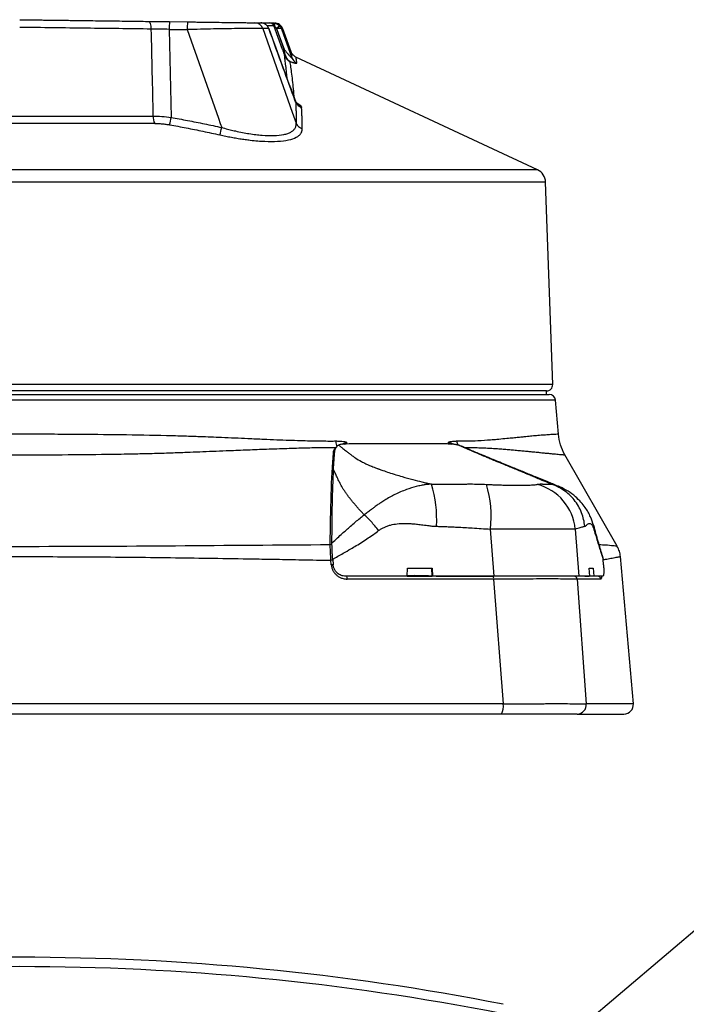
# Model space of a CAD drawing. Header units: millimetres. Extents: x 19 to 819, y 19 to 629.
# Tile 5 of 36: x 423 to 498, y 230 to 342. Entities that reach past the tile are written whole.
import ezdxf

# ---------------------------------------------------------------- set-up
doc = ezdxf.new("R2010")
doc.units = ezdxf.units.MM
doc.header["$LTSCALE"] = 3
doc.layers.add('DIMENSIONS', color=140, linetype='Continuous', lineweight=25)
doc.styles.add('SLDTEXTSTYLE0', font='TXT', dxfattribs={"width": 0.7})
doc.dimstyles.new('SLDDIMSTYLE4', dxfattribs={"dimtxt": 6.474023, "dimasz": 9.906, "dimexe": 0, "dimexo": 0.0625, "dimgap": 1.618506, "dimtad": 0, "dimtih": 1, "dimtoh": 1, "dimrnd": 1e-09, "dimzin": 12, "dimdsep": 46, "dimtxsty": 'SLDTEXTSTYLE0', "dimsah": 1, "dimcen": 0, "dimadec": 0, "dimazin": 3, "dimtfac": 1, "dimtofl": 0, "dimtmove": 0, "dimatfit": 3, "dimfxl": 0, "dimfrac": 2, "dimtolj": 1, "dimtzin": 12, "dimarcsym": 0})

# ---------------------------------------------------------------- blocks, each defined once
blk = doc.blocks.new('_D_11')
at = {"layer": 'DIMENSIONS'}
for p, q in [((525.95, 249.33), (523.78, 249.33)), ((523.78, 249.33), (523.78, 239.04)), ((545.19, 249.33), (547.36, 249.33)), ((547.36, 249.33), (547.36, 239.04)), ((477.19, 220.47), (500.17, 239.93)), ((500.17, 239.93), (516.84, 239.93)), ((523.78, 239.04), (525.95, 239.04)), ((547.36, 239.04), (545.19, 239.04))]:
    blk.add_line(p, q, dxfattribs=at)
blk.add_solid([(477.19, 220.47), (485.74, 225.71), (483.77, 228.03)], dxfattribs=at)
at = {"layer": 'DIMENSIONS', "char_height": 6.35, "attachment_point": 1, "style": 'SLDTEXTSTYLE0'}
for s, insert in [('%%c', (523.76, 258.97)), ('9.2', (533.53, 258.97)), ('0.36', (525.95, 247.23)), ('(4X)', (526.13, 235.49))]:
    blk.add_mtext(s, dxfattribs=dict(at, insert=insert))

msp = doc.modelspace()

# ---------------------------------------------------------------- linework, layer by layer
for p, q in [((439.567, 340.706), (439.771, 330.75)), ((439.567, 340.706), (441.601, 340.679)), ((439.58, 341.577), (441.614, 341.55)), ((441.601, 340.679), (445.113, 330.681)), ((450.141, 340.798), (453.458, 331.346)), ((450.81, 340.789), (450.792, 340.814)), ((450.799, 340.816), (450.81, 340.789)), ((452.356, 338.414), (451.369, 341.125)), ((451.674, 340.804), (452.523, 338.474)), ((451.698, 340.778), (451.674, 340.804)), ((451.698, 340.778), (452.537, 338.476)), ((452.228, 340.771), (453.421, 337.497)), ((453.331, 338.156), (452.379, 340.773)), ((452.523, 338.474), (452.537, 338.476)), ((481.164, 324.83), (453.87, 337.563)), ((453.852, 332.477), (453.803, 332.605)), ((407.623, 330.904), (437.726, 330.904)), ((453.458, 331.346), (453.901, 330.086)), ((437.921, 330.071), (407.428, 330.071)), ((481.164, 324.83), (364.185, 324.83)), ((482.083, 323.441), (363.266, 323.441)), ((482.882, 300.562), (482.083, 323.441)), ((482.882, 300.562), (362.467, 300.562)), ((482.174, 299.829), (363.175, 299.829)), ((482.174, 299.429), (482.174, 299.829)), ((483.181, 298.783), (362.168, 298.783)), ((483.518, 294.933), (483.181, 298.783)), ((459.088, 293.801), (459.603, 294.05)), ((459.296, 293.814), (459.603, 294.05)), ((459.603, 294.05), (459.621, 293.83)), ((471.137, 293.83), (471.127, 294.05)), ((471.127, 294.05), (471.455, 293.814)), ((471.127, 294.05), (471.696, 293.796)), ((458.391, 293.452), (458.496, 293.51)), ((472.268, 293.695), (472.62, 293.545)), ((490.154, 282.29), (484.245, 292.611)), ((476.258, 278.887), (475.846, 284.21)), ((485.424, 284.209), (485.819, 278.887)), ((457.872, 280.181), (457.831, 280.684)), ((458.025, 280.806), (458.077, 280.167)), ((488.473, 281.276), (488.566, 280.806)), ((488.616, 280.167), (488.566, 280.806)), ((491.99, 264.459), (490.534, 281.102)), ((466.452, 278.887), (466.495, 279.783)), ((466.495, 279.783), (469.252, 279.783)), ((469.175, 279.783), (469.226, 278.887)), ((469.252, 279.783), (469.303, 278.887)), ((487.003, 279.783), (487.451, 279.783)), ((487.074, 278.887), (487.003, 279.783)), ((487.451, 279.783), (487.537, 278.887)), ((466.452, 278.887), (459.484, 278.887)), ((476.207, 278.564), (459.653, 278.564)), ((469.303, 278.887), (469.274, 278.887)), ((476.258, 278.887), (469.303, 278.887)), ((476.207, 278.564), (477.295, 264.459)), ((485.628, 278.564), (486.674, 264.459)), ((488.321, 278.564), (485.628, 278.564)), ((487.074, 278.887), (485.819, 278.887)), ((487.537, 278.887), (487.074, 278.887)), ((488.546, 278.887), (487.537, 278.887)), ((477.295, 264.459), (368.054, 264.459)), ((491.99, 264.459), (486.674, 264.459))]:
    msp.add_line(p, q)
at = {"flags": 128}
for points in [[(437.194, 341.608), (437.251, 341.591), (437.307, 341.542), (437.358, 341.464), (437.403, 341.357), (437.441, 341.227), (437.471, 341.077), (437.492, 340.912), (437.502, 340.737)], [(450.632, 341.099), (450.633, 341.095), (450.632, 341.094)], [(451.502, 341.036), (451.494, 341.114), (451.48, 341.188), (451.46, 341.255), (451.436, 341.312), (451.408, 341.359), (451.376, 341.394), (451.341, 341.416), (451.306, 341.423)], [(452.002, 341.127), (451.994, 341.12), (451.975, 341.101), (451.944, 341.07), (451.903, 341.03), (451.854, 340.982), (451.798, 340.926), (451.737, 340.866), (451.674, 340.804)], [(452.047, 341.078), (452.039, 341.071), (452.018, 341.053), (451.985, 341.025), (451.942, 340.988), (451.89, 340.943), (451.83, 340.891), (451.765, 340.836), (451.698, 340.778)], [(445.113, 330.681), (445.324, 330.081), (445.49, 329.609)]]:
    msp.add_lwpolyline(points, dxfattribs=at)
for centre, radius, start, end in [((568.83, 339.214), 129.272, 178.95293, 179.3389), ((570.865, 339.188), 129.272, 178.95293, 179.3389), ((449.215, 340.466), 0.984, 19.69041, 89.1241), ((450.937, 340.968), 0.46, 19.97591, 89.2403), ((452.659, 337.831), 0.0987, 225.54126, 287.64491), ((454.408, 337.862), 1.053, 200.32622, 246.45586), ((454.81, 332.871), 1.036, 202.33812, 253.44974), ((439.471, 330.874), 1.746, 178.998, 207.38356), ((417.184, 334.651), 22.921, 348.0797, 350.20102), ((428.117, 333.4), 17.782, 344.92661, 347.69073), ((480.49, 323.385), 1.594, 2, 64.99), ((482.174, 300.537), 0.708, 270, 2), ((482.476, 298.721), 0.708, 5, 90), ((459.586, 294.176), 1.218, 181.98631, 211.56247), ((473.068, 294.195), 1.034, 183.41399, 208.37635), ((458.004, 292.488), 0.368, 43.77301, 74.26049), ((455.993, 285.294), 13.784, 356.80586, 16.89882), ((463.96, 285.676), 11.976, 352.96613, 17.44691), ((479.648, 283.658), 5.802, 5.45025, 75.14966), ((457.729, 282.051), 0.411, 51.43346, 87.04534), ((458.07, 277.474), 3.219, 90.57461, 94.25323), ((458.104, 277.124), 3.066, 90.489, 94.34542), ((459.02, 278.639), 0.637, 353.29271, 22.99506), ((475.743, 278.637), 0.47, 351.13831, 32.27018), ((485.279, 278.537), 0.35, 4.42153, 89.53025), ((487.97, 278.535), 0.352, 4.72554, 89.77929), ((475.609, 264.162), 1.712, 329.9457, 10.01148), ((485.624, 264.359), 1.055, 270.6112, 5.46945), ((490.932, 264.367), 1.062, 270, 5), ((422.675, -47.428), 283.236, 78.88097, 101.11903)]:
    msp.add_arc(centre, radius, start, end)
for points, knots in [([(422.675, 341.798), (422.899, 341.795), (423.348, 341.789), (424.02, 341.78), (424.692, 341.771), (425.362, 341.763), (426.032, 341.754), (426.702, 341.745), (427.37, 341.736), (428.037, 341.728), (428.704, 341.719), (429.37, 341.71), (430.219, 341.699), (431.249, 341.686), (432.455, 341.67), (433.653, 341.654), (434.842, 341.639), (436.024, 341.623), (436.804, 341.613), (437.194, 341.608)], [0, 0, 0, 0, 0.0455302, 0.0910142, 0.1364624, 0.1818851, 0.2272928, 0.2726958, 0.3181047, 0.3635298, 0.4089816, 0.4544704, 0.5000067, 0.583441, 0.6667489, 0.7499945, 0.833242, 0.9165558, 1, 1, 1, 1]), ([(437.502, 340.737), (435.122, 340.768), (432.673, 340.799), (427.708, 340.862), (425.191, 340.895), (422.675, 340.927)], [0, 0, 0, 0, 0.5, 0.5, 1, 1, 1, 1]), ([(437.194, 341.608), (437.28, 341.607), (437.451, 341.604), (437.712, 341.601), (437.974, 341.598), (438.237, 341.594), (438.503, 341.591), (438.77, 341.587), (439.038, 341.584), (439.309, 341.58), (439.489, 341.578), (439.58, 341.577)], [0, 0, 0, 0, 0.11179713, 0.2230674, 0.33396176, 0.44463263, 0.55523341, 0.66591777, 0.77683902, 0.88814951, 1, 1, 1, 1]), ([(450.141, 340.798), (450.075, 340.803), (449.959, 340.806), (449.638, 340.811), (449.433, 340.812), (448.676, 340.81), (448.018, 340.804), (446.826, 340.787), (446.406, 340.78), (445.524, 340.765), (445.062, 340.756), (443.613, 340.727), (442.62, 340.704), (441.601, 340.679)], [0, 0, 0, 0, 0.125, 0.125, 0.25, 0.25, 0.5, 0.5, 0.625, 0.625, 0.75, 0.75, 1, 1, 1, 1]), ([(441.614, 341.55), (441.716, 341.549), (441.919, 341.546), (442.223, 341.542), (442.524, 341.538), (442.822, 341.534), (443.118, 341.53), (443.412, 341.526), (443.703, 341.523), (443.992, 341.519), (444.615, 341.511), (445.538, 341.499), (446.668, 341.484), (447.642, 341.471), (448.29, 341.463), (448.695, 341.457), (448.913, 341.454), (449.062, 341.452), (449.164, 341.451), (449.208, 341.451), (449.23, 341.45)], [0, 0, 0, 0, 0.0282015, 0.056213, 0.0840712, 0.1118129, 0.1394758, 0.1670978, 0.1947168, 0.2223709, 0.2500979, 0.3756274, 0.4996886, 0.6250998, 0.7494922, 0.8119841, 0.874454, 0.9162853, 0.9580755, 1, 1, 1, 1]), ([(449.23, 341.45), (449.291, 341.449), (449.412, 341.448), (449.585, 341.446), (449.75, 341.443), (449.855, 341.442), (449.907, 341.441)], [0, 0, 0, 0, 0.2500035, 0.5000001, 0.7499966, 1, 1, 1, 1]), ([(450.632, 341.099), (450.609, 341.123), (450.566, 341.17), (450.497, 341.23), (450.429, 341.279), (450.363, 341.319), (450.276, 341.363), (450.166, 341.405), (450.032, 341.435), (449.948, 341.439), (449.907, 341.441)], [0, 0, 0, 0, 0.11754347, 0.22678194, 0.32714336, 0.41827654, 0.50001838, 0.6783019, 0.84492116, 1, 1, 1, 1]), ([(449.907, 341.441), (450.1, 341.439), (450.589, 341.432), (450.809, 341.43), (450.943, 341.428)], [0, 0, 0, 0, 0.3961976, 1, 1, 1, 1]), ([(450.632, 341.094), (450.59, 341.139), (450.506, 341.229), (450.351, 341.331), (450.18, 341.405), (450.06, 341.425), (450.001, 341.435)], [0, 0, 0, 0, 0.25037467, 0.50057447, 0.75042435, 1, 1, 1, 1]), ([(450.591, 341.135), (450.689, 341.134), (451.074, 341.129), (451.243, 341.127), (451.369, 341.125)], [0, 0, 0, 0, 0.2543729, 1, 1, 1, 1]), ([(450.81, 340.789), (450.799, 340.816), (450.782, 340.862), (450.756, 340.915), (450.726, 340.97), (450.688, 341.03), (450.649, 341.077), (450.632, 341.099)], [0, 0, 0, 0, 0.2409992, 0.40893985, 0.49998688, 0.76612388, 1, 1, 1, 1]), ([(450.81, 340.789), (450.791, 340.839), (450.753, 340.943), (450.673, 341.043), (450.632, 341.094)], [0, 0, 0, 0, 0.4849718, 1, 1, 1, 1]), ([(453.803, 332.605), (453.351, 333.841), (452.349, 336.578), (451.348, 339.315), (450.798, 340.817)], [0, 0, 0, 0, 0.45154364, 1, 1, 1, 1]), ([(450.943, 341.428), (450.944, 341.428), (450.947, 341.428), (450.961, 341.428), (450.983, 341.427), (451.012, 341.427), (451.065, 341.426), (451.156, 341.425), (451.256, 341.424), (451.306, 341.423)], [0, 0, 0, 0, 0.099962, 0.1986433, 0.2973395, 0.3973458, 0.4999078, 0.7470203, 1, 1, 1, 1]), ([(451.306, 341.423), (451.335, 341.422), (451.396, 341.42), (451.489, 341.405), (451.585, 341.382), (451.704, 341.338), (451.852, 341.262), (451.949, 341.175), (452.002, 341.127)], [0, 0, 0, 0, 0.1160852, 0.2381547, 0.3663596, 0.5006423, 0.7262851, 1, 1, 1, 1]), ([(451.306, 341.423), (451.322, 341.423), (451.355, 341.422), (451.394, 341.422), (451.424, 341.421), (451.446, 341.421), (451.459, 341.421), (451.461, 341.421), (451.462, 341.421)], [0, 0, 0, 0, 0.1667139, 0.333402, 0.5000696, 0.6667216, 0.8333634, 1, 1, 1, 1]), ([(452.381, 340.769), (452.339, 340.857), (452.255, 341.039), (452.031, 341.25), (451.759, 341.392), (451.559, 341.411), (451.462, 341.421)], [0, 0, 0, 0, 0.2442058, 0.5000001, 0.7557944, 1, 1, 1, 1]), ([(451.674, 340.804), (451.644, 340.862), (451.613, 340.914), (451.553, 340.993), (451.525, 341.021), (451.502, 341.036)], [0, 0, 0, 0, 0.5, 0.5, 1, 1, 1, 1]), ([(452.228, 340.771), (452.226, 340.775), (452.22, 340.784), (452.202, 340.796), (452.166, 340.809), (452.114, 340.815), (452.034, 340.817), (451.94, 340.811), (451.817, 340.796), (451.736, 340.784), (451.698, 340.778)], [0, 0, 0, 0, 0.0695466, 0.1527246, 0.2502412, 0.4216926, 0.5004943, 0.6876448, 0.8550895, 1, 1, 1, 1]), ([(452.047, 341.078), (452.065, 341.056), (452.103, 341.01), (452.146, 340.943), (452.191, 340.863), (452.213, 340.808), (452.228, 340.771)], [0, 0, 0, 0, 0.2336346, 0.4997359, 0.6604015, 1, 1, 1, 1]), ([(452.356, 338.414), (452.358, 338.414), (452.375, 338.419), (452.44, 338.442), (452.484, 338.458), (452.523, 338.472)], [0, 0, 0, 0, 0.5, 0.5, 1, 1, 1, 1]), ([(452.356, 338.414), (452.375, 338.363), (452.41, 338.266), (452.461, 338.126), (452.507, 337.995), (452.551, 337.873), (452.577, 337.797), (452.59, 337.761)], [0, 0, 0, 0, 0.2259772, 0.4379529, 0.6368404, 0.8237453, 1, 1, 1, 1]), ([(452.689, 337.737), (452.683, 337.764), (452.669, 337.819), (452.649, 337.905), (452.628, 337.998), (452.601, 338.118), (452.566, 338.276), (452.538, 338.403), (452.523, 338.472)], [0, 0, 0, 0, 0.11648908, 0.23824368, 0.3655999, 0.49885499, 0.72548266, 1, 1, 1, 1]), ([(452.537, 338.476), (452.576, 338.427), (452.657, 338.326), (452.817, 338.127), (452.986, 337.925), (453.15, 337.738), (453.253, 337.625), (453.326, 337.55), (453.38, 337.5), (453.422, 337.47), (453.421, 337.488), (453.421, 337.497)], [0, 0, 0, 0, 0.1243361, 0.2503707, 0.5000753, 0.6404723, 0.7499596, 0.8192409, 0.8754769, 0.9398526, 1, 1, 1, 1]), ([(453.173, 337.085), (453.039, 337.155), (452.92, 337.249), (452.721, 337.479), (452.643, 337.61), (452.59, 337.761)], [0, 0, 0, 0, 0.5, 0.5, 1, 1, 1, 1]), ([(452.883, 335.12), (452.862, 335.346), (452.815, 335.87), (452.737, 336.584), (452.657, 337.255), (452.612, 337.595), (452.59, 337.761)], [0, 0, 0, 0, 0.2090415, 0.4869987, 0.7505193, 1, 1, 1, 1]), ([(452.689, 337.737), (452.724, 337.591), (452.784, 337.465), (452.949, 337.243), (453.052, 337.152), (453.173, 337.085)], [0, 0, 0, 0, 0.5, 0.5, 1, 1, 1, 1]), ([(453.421, 337.497), (453.397, 337.676), (453.35, 338.03), (453.323, 338.212), (453.331, 338.157), (453.331, 338.156)], [0, 0, 0, 0, 0.5059887, 0.9966594, 1, 1, 1, 1]), ([(453.88, 337.558), (453.759, 337.631), (453.516, 337.776), (453.393, 338.03), (453.331, 338.157)], [0, 0, 0, 0, 0.5000003, 1, 1, 1, 1]), ([(453.987, 336.897), (453.982, 336.932), (453.971, 337.002), (453.956, 337.097), (453.942, 337.183), (453.93, 337.261), (453.919, 337.33), (453.906, 337.41), (453.892, 337.488), (453.882, 337.547), (453.881, 337.554), (453.88, 337.558)], [0, 0, 0, 0, 0.0843113, 0.1681018, 0.2514663, 0.3345025, 0.4173109, 0.4999944, 0.6675501, 0.8338905, 1, 1, 1, 1]), ([(453.173, 337.085), (453.212, 337.071), (453.291, 337.043), (453.401, 337.005), (453.502, 336.972), (453.596, 336.943), (453.68, 336.919), (453.771, 336.895), (453.861, 336.876), (453.936, 336.868), (453.983, 336.873), (453.986, 336.889), (453.987, 336.897)], [0, 0, 0, 0, 0.08976274, 0.17636077, 0.26024729, 0.34191861, 0.42191005, 0.50078872, 0.62700727, 0.75049911, 0.87495686, 1, 1, 1, 1]), ([(453.173, 337.085), (453.204, 336.881), (453.269, 336.464), (453.381, 335.653), (453.491, 334.732), (453.583, 333.856), (453.628, 333.265), (453.646, 333.036)], [0, 0, 0, 0, 0.2112072, 0.4311441, 0.6486019, 0.8635996, 1, 1, 1, 1]), ([(453.852, 332.477), (453.857, 332.332), (453.869, 332.036), (453.883, 331.577), (453.893, 331.099), (453.9, 330.601), (453.9, 330.259), (453.901, 330.086)], [0, 0, 0, 0, 0.1896781, 0.384501, 0.5844849, 0.789646, 1, 1, 1, 1]), ([(453.855, 332.472), (454.001, 332.384), (454.252, 332.233), (454.464, 332.027), (454.498, 331.928), (454.515, 331.878)], [0, 0, 0, 0, 0.410179, 0.7054843, 1, 1, 1, 1]), ([(454.595, 329.486), (454.593, 329.658), (454.588, 329.998), (454.575, 330.494), (454.559, 330.973), (454.539, 331.434), (454.523, 331.731), (454.515, 331.878)], [0, 0, 0, 0, 0.2088173, 0.4131749, 0.6131198, 0.808707, 1, 1, 1, 1]), ([(439.771, 330.75), (440.082, 330.695), (440.707, 330.583), (441.647, 330.406), (442.596, 330.221), (443.554, 330.026), (444.519, 329.823), (445.165, 329.681), (445.49, 329.609)], [0, 0, 0, 0, 0.1624272, 0.3265373, 0.4923401, 0.6598453, 0.8290623, 1, 1, 1, 1]), ([(437.921, 330.071), (437.99, 330.07), (438.126, 330.069), (438.334, 330.062), (438.544, 330.05), (438.826, 330.027), (439.183, 329.987), (439.468, 329.94), (439.611, 329.916)], [0, 0, 0, 0, 0.1250077, 0.2495806, 0.3741092, 0.4989836, 0.7480455, 1, 1, 1, 1]), ([(439.611, 329.916), (439.923, 329.861), (440.548, 329.748), (441.487, 329.57), (442.43, 329.384), (443.378, 329.19), (444.331, 328.988), (444.967, 328.847), (445.287, 328.776)], [0, 0, 0, 0, 0.16413199, 0.32916011, 0.49517541, 0.66226528, 0.83051345, 1, 1, 1, 1]), ([(445.287, 328.776), (445.396, 328.752), (445.614, 328.703), (445.94, 328.635), (446.263, 328.57), (446.582, 328.509), (446.899, 328.452), (447.211, 328.398), (447.52, 328.347), (447.825, 328.301), (448.127, 328.258), (448.424, 328.218), (449.193, 328.125), (450.383, 328.025), (451.862, 328.026), (453.083, 328.176), (453.825, 328.431), (454.234, 328.702), (454.424, 328.91), (454.531, 329.11), (454.587, 329.291), (454.593, 329.421), (454.595, 329.486)], [0, 0, 0, 0, 0.0238899, 0.0475164, 0.0708894, 0.0940196, 0.1169178, 0.1395949, 0.1620626, 0.1843324, 0.2064166, 0.2283274, 0.2500776, 0.3777269, 0.4999325, 0.6246397, 0.7492242, 0.8114505, 0.8747153, 0.9159061, 0.9576173, 1, 1, 1, 1]), ([(445.49, 329.609), (445.599, 329.579), (445.814, 329.52), (446.133, 329.436), (446.443, 329.358), (446.742, 329.286), (447.205, 329.179), (447.817, 329.051), (448.589, 328.912), (449.332, 328.805), (450.302, 328.703), (451.431, 328.664), (452.373, 328.764), (452.967, 328.93), (453.327, 329.093), (453.601, 329.295), (453.766, 329.502), (453.856, 329.703), (453.9, 329.886), (453.9, 330.018), (453.901, 330.086)], [0, 0, 0, 0, 0.0265979, 0.0523993, 0.0773841, 0.1015336, 0.12483, 0.1892254, 0.2497407, 0.3136288, 0.3744882, 0.4995655, 0.6244584, 0.6867215, 0.7495853, 0.8112492, 0.8748881, 0.9152041, 0.9569151, 1, 1, 1, 1]), ([(453.901, 330.086), (453.958, 329.948), (454.052, 329.815), (454.296, 329.604), (454.445, 329.527), (454.595, 329.486)], [0, 0, 0, 0, 0.5, 0.5, 1, 1, 1, 1]), ([(362.874, 299.429), (362.874, 299.429), (369.174, 299.429), (391.603, 299.429), (406.815, 299.429), (438.534, 299.429), (453.746, 299.429), (476.175, 299.429), (482.476, 299.429), (482.476, 299.429)], [0, 0, 0, 0, 0.25, 0.25, 0.5, 0.5, 0.75, 0.75, 1, 1, 1, 1]), ([(458.369, 294.134), (458.272, 294.133), (457.978, 294.131), (457.38, 294.131), (456.513, 294.139), (455.474, 294.159), (454.317, 294.189), (453.069, 294.231), (451.693, 294.283), (450.146, 294.35), (448.074, 294.442), (445.677, 294.544), (443.275, 294.64), (441.197, 294.712), (438.238, 294.794), (434.11, 294.869), (429.617, 294.912), (425.801, 294.929), (421.669, 294.935), (417.125, 294.923), (412.38, 294.881), (409.129, 294.831), (406.712, 294.78), (405.159, 294.741), (403.696, 294.697), (402.163, 294.642), (400.405, 294.572), (397.997, 294.473), (395.737, 294.373), (393.262, 294.266), (391.492, 294.2), (390.009, 294.162), (389.085, 294.143), (388.305, 294.133), (387.588, 294.129), (387.154, 294.132), (386.983, 294.134)], [0, 0, 0, 0, 0.0046949, 0.0142809, 0.0287573, 0.0460184, 0.0630984, 0.0823668, 0.1030306, 0.125091, 0.1510287, 0.1936213, 0.2278702, 0.2520088, 0.2799123, 0.3494313, 0.4187042, 0.4583633, 0.5000034, 0.5812956, 0.6370627, 0.6883593, 0.7118132, 0.7352132, 0.7519378, 0.7721345, 0.7989006, 0.82574, 0.8745753, 0.8969743, 0.935628, 0.9547725, 0.9656471, 0.9789561, 0.9917193, 1, 1, 1, 1]), ([(459.603, 294.05), (459.478, 294.064), (459.242, 294.089), (458.911, 294.115), (458.624, 294.132), (458.449, 294.133), (458.369, 294.134)], [0, 0, 0, 0, 0.30707094, 0.57601454, 0.80693676, 1, 1, 1, 1]), ([(472.036, 294.134), (471.991, 294.133), (471.892, 294.133), (471.733, 294.123), (471.552, 294.106), (471.347, 294.082), (471.203, 294.061), (471.127, 294.05)], [0, 0, 0, 0, 0.1514402, 0.3270794, 0.5270118, 0.7513027, 1, 1, 1, 1]), ([(483.518, 294.933), (483.494, 294.932), (483.447, 294.929), (483.086, 294.911), (482.569, 294.882), (481.946, 294.84), (481.26, 294.79), (480.671, 294.741), (480.2, 294.694), (479.827, 294.655), (479.381, 294.608), (478.857, 294.554), (478.224, 294.489), (477.468, 294.416), (476.664, 294.341), (475.657, 294.255), (474.523, 294.185), (473.233, 294.133), (472.407, 294.133), (472.036, 294.134)], [0, 0, 0, 0, 0.1018146, 0.20188, 0.2890463, 0.3703224, 0.4421979, 0.5046741, 0.5301314, 0.559612, 0.5931169, 0.6304763, 0.6708195, 0.719954, 0.7728902, 0.8123254, 0.8875915, 0.9495486, 1, 1, 1, 1]), ([(484.256, 292.592), (484.068, 292.965), (483.691, 293.709), (483.575, 294.535), (483.517, 294.948)], [0, 0, 0, 0, 0.4999884, 1, 1, 1, 1]), ([(386.958, 293.453), (387.142, 293.452), (387.576, 293.45), (388.326, 293.444), (389.32, 293.431), (390.402, 293.41), (391.939, 293.371), (393.446, 293.32), (395.017, 293.25), (396.605, 293.179), (398.246, 293.11), (399.91, 293.044), (401.173, 292.997), (402.563, 292.947), (404.255, 292.887), (408.179, 292.766), (414.347, 292.643), (421.711, 292.601), (427.995, 292.622), (432.372, 292.667), (435.523, 292.724), (437.739, 292.776), (439.669, 292.832), (441.46, 292.898), (443.023, 292.962), (444.506, 293.021), (446.234, 293.09), (448.171, 293.166), (450.37, 293.253), (452.554, 293.334), (454.674, 293.396), (456.314, 293.432), (457.407, 293.446), (457.986, 293.451), (458.268, 293.452), (458.391, 293.452)], [0, 0, 0, 0, 0.008841, 0.0207323, 0.035674, 0.0557331, 0.0712601, 0.1067241, 0.1243575, 0.1417748, 0.1770136, 0.1955849, 0.2127872, 0.2303316, 0.2537437, 0.2828917, 0.3910296, 0.4995749, 0.5714309, 0.637381, 0.6723414, 0.6971702, 0.7265921, 0.7507553, 0.7708074, 0.7915568, 0.8130071, 0.844079, 0.8749385, 0.9095856, 0.9422328, 0.9723479, 0.9864779, 0.9940975, 1, 1, 1, 1]), ([(457.75, 282.462), (457.766, 284.461), (457.8, 286.357), (457.916, 289.861), (457.996, 291.452), (458.104, 292.842)], [0, 0, 0, 0, 0.5, 0.5, 1, 1, 1, 1]), ([(458.122, 290.951), (458.139, 291.321), (458.159, 291.674), (458.204, 292.344), (458.228, 292.662), (458.254, 292.971)], [0, 0, 0, 0, 0.5, 0.5, 1, 1, 1, 1]), ([(458.254, 292.971), (458.257, 292.996), (458.264, 293.064), (458.289, 293.17), (458.327, 293.28), (458.388, 293.414), (458.462, 293.532), (458.551, 293.627), (458.602, 293.669), (458.644, 293.694), (458.669, 293.705), (458.68, 293.71)], [0, 0, 0, 0, 0.09257328, 0.25002613, 0.38902437, 0.49834568, 0.74733464, 0.83960733, 0.9155281, 0.95884407, 1, 1, 1, 1]), ([(459.536, 293.83), (459.492, 293.829), (459.406, 293.828), (459.283, 293.822), (459.167, 293.812), (459.02, 293.795), (458.85, 293.765), (458.737, 293.728), (458.68, 293.71)], [0, 0, 0, 0, 0.1271177, 0.2526454, 0.3772308, 0.5014626, 0.7518708, 1, 1, 1, 1]), ([(458.68, 293.71), (458.722, 293.679), (458.807, 293.615), (458.934, 293.519), (459.091, 293.399), (459.269, 293.259), (459.482, 293.093), (459.716, 292.905), (459.997, 292.687), (460.289, 292.47), (460.694, 292.185), (461.173, 291.901), (461.71, 291.632), (462.108, 291.451), (462.414, 291.32), (462.726, 291.196), (462.966, 291.103), (463.163, 291.03), (463.306, 290.979), (463.482, 290.914), (463.843, 290.786), (464.399, 290.598), (465.124, 290.367), (466.024, 290.099), (467.006, 289.828), (467.933, 289.592), (468.636, 289.424), (468.999, 289.342), (469.183, 289.301)], [0, 0, 0, 0, 0.0151635, 0.0313353, 0.0485251, 0.0763993, 0.1048581, 0.1371292, 0.1783711, 0.226238, 0.2600602, 0.3425841, 0.3955144, 0.4287619, 0.4598115, 0.4824508, 0.5139418, 0.524081, 0.534333, 0.5507655, 0.5703106, 0.6273152, 0.6914486, 0.7489521, 0.8433616, 0.9206649, 0.9597556, 1, 1, 1, 1]), ([(471.235, 293.83), (471.077, 293.831), (470.76, 293.833), (470.278, 293.835), (469.791, 293.838), (469.301, 293.84), (468.807, 293.841), (468.311, 293.843), (467.811, 293.844), (467.307, 293.845), (466.801, 293.846), (466.291, 293.846), (465.571, 293.846), (464.622, 293.846), (463.423, 293.844), (462.174, 293.84), (460.88, 293.836), (459.986, 293.832), (459.536, 293.83)], [0, 0, 0, 0, 0.0470761, 0.0938185, 0.1402323, 0.1863223, 0.2320941, 0.2775572, 0.3226549, 0.3674243, 0.4119196, 0.4561344, 0.500066, 0.5971371, 0.6955094, 0.7954921, 0.8969718, 1, 1, 1, 1]), ([(472.269, 293.697), (472.22, 293.707), (472.121, 293.728), (471.979, 293.755), (471.84, 293.778), (471.663, 293.802), (471.453, 293.824), (471.308, 293.828), (471.235, 293.83)], [0, 0, 0, 0, 0.1248113, 0.2497113, 0.3751613, 0.5016644, 0.7488115, 1, 1, 1, 1]), ([(482.681, 289.302), (482.66, 289.311), (482.58, 289.345), (482.397, 289.423), (482.095, 289.55), (481.649, 289.737), (481.092, 289.971), (480.521, 290.21), (480.012, 290.423), (479.64, 290.578), (479.329, 290.708), (479.073, 290.816), (478.799, 290.93), (478.414, 291.088), (477.927, 291.288), (477.366, 291.518), (476.854, 291.727), (476.338, 291.939), (475.836, 292.148), (475.152, 292.433), (474.399, 292.752), (473.56, 293.114), (472.866, 293.421), (472.451, 293.612), (472.269, 293.697)], [0, 0, 0, 0, 0.008911, 0.0335578, 0.0748422, 0.1282327, 0.2041976, 0.2794013, 0.3266088, 0.3739805, 0.3991282, 0.4249013, 0.4540561, 0.481791, 0.5362961, 0.5897802, 0.6328257, 0.6697433, 0.721782, 0.7597119, 0.8388637, 0.9045089, 0.9578903, 1, 1, 1, 1]), ([(483.672, 288.994), (483.261, 289.162), (482.412, 289.512), (481.052, 290.068), (479.721, 290.616), (478.494, 291.115), (477.422, 291.55), (476.556, 291.905), (475.765, 292.231), (474.862, 292.606), (473.798, 293.053), (473.006, 293.403), (472.63, 293.569)], [0, 0, 0, 0, 0.142976, 0.2957461, 0.4219211, 0.5338395, 0.6275801, 0.6966449, 0.7498141, 0.8215164, 0.9151617, 1, 1, 1, 1]), ([(472.902, 293.45), (472.966, 293.449), (473.318, 293.446), (473.931, 293.434), (474.679, 293.411), (475.372, 293.382), (476.015, 293.348), (476.658, 293.306), (477.286, 293.257), (477.89, 293.204), (478.498, 293.15), (479.09, 293.097), (479.667, 293.044), (480.173, 292.997), (480.661, 292.95), (481.149, 292.901), (481.666, 292.848), (482.162, 292.799), (482.616, 292.756), (483.012, 292.718), (483.354, 292.687), (483.635, 292.662), (483.859, 292.643), (484.03, 292.629), (484.155, 292.619), (484.223, 292.613), (484.255, 292.61), (484.245, 292.611), (484.245, 292.611)], [0, 0, 0, 0, 0.008975, 0.048985, 0.087464, 0.1178873, 0.1522248, 0.1856787, 0.2188637, 0.2538005, 0.2871641, 0.3263938, 0.3641755, 0.4012326, 0.4329366, 0.4729905, 0.5173858, 0.5670296, 0.6159659, 0.6651246, 0.7144866, 0.76403, 0.810882, 0.8578445, 0.9048929, 0.9520017, 0.9991449, 1, 1, 1, 1]), ([(461.593, 285.833), (461.496, 285.933), (461.304, 286.134), (461.028, 286.432), (460.763, 286.727), (460.512, 287.018), (460.272, 287.304), (460.045, 287.587), (459.831, 287.866), (459.628, 288.141), (459.427, 288.429), (459.233, 288.722), (459.057, 289.008), (458.886, 289.315), (458.697, 289.718), (458.482, 290.174), (458.279, 290.603), (458.169, 290.847), (458.122, 290.951)], [0, 0, 0, 0, 0.0596508, 0.1184329, 0.1763507, 0.2334095, 0.2896151, 0.3449741, 0.3994937, 0.453182, 0.5060479, 0.5678267, 0.6239035, 0.6720399, 0.7442208, 0.8508727, 0.9361563, 1, 1, 1, 1]), ([(469.183, 289.301), (469.128, 289.297), (469.015, 289.288), (468.84, 289.271), (468.651, 289.248), (468.375, 289.209), (467.98, 289.139), (467.28, 288.978), (466.286, 288.671), (465.09, 288.159), (464.131, 287.626), (463.498, 287.222), (463.181, 287.004), (462.93, 286.826), (462.684, 286.65), (462.369, 286.419), (461.999, 286.143), (461.727, 285.935), (461.593, 285.832)], [0, 0, 0, 0, 0.0192011, 0.0402634, 0.0631883, 0.0879734, 0.1417309, 0.2112053, 0.3546188, 0.5257343, 0.6816193, 0.7416864, 0.7859686, 0.8140012, 0.8469744, 0.8882134, 0.9446602, 1, 1, 1, 1]), ([(469.183, 289.301), (469.333, 289.3), (469.647, 289.298), (470.139, 289.297), (470.631, 289.297), (471.043, 289.298), (471.373, 289.299), (471.597, 289.301), (471.798, 289.303), (471.97, 289.303), (472.163, 289.302), (472.369, 289.301), (472.599, 289.302), (472.845, 289.304), (473.078, 289.307), (473.326, 289.311), (473.79, 289.313), (474.489, 289.305), (475.085, 289.28), (475.385, 289.267)], [0, 0, 0, 0, 0.0716599, 0.150292, 0.2359344, 0.3076742, 0.3488427, 0.3949949, 0.4162618, 0.4465337, 0.4777355, 0.5082895, 0.545532, 0.5890405, 0.6273893, 0.6588254, 0.7105093, 0.8543811, 1, 1, 1, 1]), ([(475.385, 289.267), (475.468, 289.263), (475.633, 289.255), (475.879, 289.244), (476.126, 289.233), (476.374, 289.224), (476.621, 289.215), (476.868, 289.207), (477.114, 289.199), (477.4, 289.191), (477.724, 289.184), (478.119, 289.176), (478.517, 289.17), (478.975, 289.168), (479.449, 289.169), (479.931, 289.177), (480.31, 289.19), (480.601, 289.206), (480.818, 289.223), (480.999, 289.242), (481.09, 289.259), (481.135, 289.266)], [0, 0, 0, 0, 0.0298845, 0.0601469, 0.090797, 0.1218447, 0.1533004, 0.1851751, 0.2174797, 0.250226, 0.3000165, 0.3505282, 0.4183856, 0.4758275, 0.5674791, 0.6588114, 0.7501986, 0.8154323, 0.8787475, 0.9402413, 1, 1, 1, 1]), ([(481.135, 289.266), (481.188, 289.276), (481.289, 289.295), (481.434, 289.31), (481.548, 289.313), (481.634, 289.311), (481.706, 289.31), (481.84, 289.306), (482.026, 289.302), (482.245, 289.299), (482.432, 289.298), (482.575, 289.299), (482.648, 289.301), (482.681, 289.302)], [0, 0, 0, 0, 0.1015078, 0.191006, 0.267567, 0.2834252, 0.3213991, 0.3837718, 0.5222493, 0.6840592, 0.822876, 0.9214283, 1, 1, 1, 1]), ([(486.498, 284.524), (486.453, 285.034), (486.334, 285.56), (485.935, 286.577), (485.654, 287.067), (484.959, 287.937), (484.545, 288.317), (483.646, 288.924), (483.163, 289.151), (482.681, 289.302)], [0, 0, 0, 0, 0.25, 0.25, 0.5, 0.5, 0.75, 0.75, 1, 1, 1, 1]), ([(482.681, 289.302), (482.824, 289.272), (483.084, 289.218), (483.457, 289.094), (483.642, 289.002), (483.699, 288.973)], [0, 0, 0, 0, 0.4604854, 0.8337242, 1, 1, 1, 1]), ([(487.506, 284.585), (487.397, 284.926), (487.158, 285.673), (486.66, 286.532), (486.063, 287.292), (485.427, 287.917), (484.64, 288.52), (484.011, 288.821), (483.698, 288.972)], [0, 0, 0, 0, 0.1774977, 0.3896866, 0.5175794, 0.664928, 0.833239, 1, 1, 1, 1]), ([(457.946, 282.647), (458.156, 282.841), (458.541, 283.197), (459.087, 283.694), (459.572, 284.128), (460.069, 284.565), (460.581, 285.006), (461.1, 285.441), (461.435, 285.707), (461.593, 285.833)], [0, 0, 0, 0, 0.1783749, 0.3274331, 0.4589939, 0.5827873, 0.7376017, 0.8766387, 1, 1, 1, 1]), ([(463.216, 284.042), (463.081, 284.217), (462.939, 284.395), (462.651, 284.741), (462.505, 284.91), (462.22, 285.224), (462.081, 285.37), (461.822, 285.627), (461.701, 285.739), (461.593, 285.832)], [0, 0, 0, 0, 0.25, 0.25, 0.5, 0.5, 0.75, 0.75, 1, 1, 1, 1]), ([(458.025, 280.806), (458.418, 281.029), (459.108, 281.42), (459.996, 281.929), (460.728, 282.359), (461.381, 282.766), (462.038, 283.195), (462.647, 283.615), (463.03, 283.903), (463.216, 284.042)], [0, 0, 0, 0, 0.22096318, 0.38811301, 0.5014786, 0.63699785, 0.76520038, 0.88616857, 1, 1, 1, 1]), ([(463.216, 284.042), (463.262, 284.076), (463.356, 284.146), (463.505, 284.241), (463.661, 284.33), (463.824, 284.411), (463.995, 284.486), (464.173, 284.554), (464.359, 284.615), (464.739, 284.721), (465.351, 284.828), (466.047, 284.861), (466.64, 284.844), (467.115, 284.812), (467.648, 284.761), (468.136, 284.704), (468.56, 284.651), (468.933, 284.596), (469.327, 284.542), (469.618, 284.531), (469.756, 284.526)], [0, 0, 0, 0, 0.02590642, 0.0521653, 0.07885567, 0.10605281, 0.1338279, 0.16224776, 0.1913748, 0.221267, 0.33864654, 0.46765834, 0.53149712, 0.60346768, 0.67974057, 0.77004319, 0.82259167, 0.87006531, 0.93821953, 1, 1, 1, 1]), ([(469.756, 284.526), (469.916, 284.523), (470.257, 284.515), (470.803, 284.495), (471.418, 284.469), (472.419, 284.419), (473.904, 284.335), (475.159, 284.254), (475.846, 284.21)], [0, 0, 0, 0, 0.0783006, 0.1678074, 0.2685277, 0.380467, 0.6607726, 1, 1, 1, 1]), ([(485.424, 284.209), (484.974, 284.193), (483.81, 284.194), (480.421, 284.194), (478.21, 284.194), (475.846, 284.21)], [0, 0, 0, 0, 0.5, 0.5, 1, 1, 1, 1]), ([(485.424, 284.209), (485.527, 284.245), (485.718, 284.312), (485.976, 284.397), (486.188, 284.461), (486.357, 284.505), (486.455, 284.518), (486.498, 284.524)], [0, 0, 0, 0, 0.27509663, 0.51263105, 0.71261426, 0.8750618, 1, 1, 1, 1]), ([(486.498, 284.524), (486.507, 284.526), (486.527, 284.529), (486.555, 284.54), (486.587, 284.559), (486.625, 284.589), (486.661, 284.627), (486.701, 284.66), (486.777, 284.721), (486.883, 284.799), (487.028, 284.866), (487.175, 284.84), (487.305, 284.701), (487.398, 284.531), (487.458, 284.394), (487.515, 284.235), (487.553, 284.107), (487.571, 284.044)], [0, 0, 0, 0, 0.02502694, 0.05120338, 0.07855355, 0.11523386, 0.16085793, 0.1855797, 0.23090884, 0.38247487, 0.49910702, 0.65686234, 0.79641712, 0.85028461, 0.9018856, 0.95163614, 1, 1, 1, 1]), ([(488.478, 281.277), (488.327, 281.779), (488.006, 282.843), (487.675, 283.996), (487.5, 284.605)], [0, 0, 0, 0, 0.4716034, 1, 1, 1, 1]), ([(487.504, 284.585), (487.506, 284.58), (487.578, 284.414), (487.575, 284.226), (487.571, 284.044)], [0, 0, 0, 0, 0.0276049, 1, 1, 1, 1]), ([(487.571, 284.044), (487.598, 283.95), (487.652, 283.758), (487.734, 283.475), (487.819, 283.189), (487.906, 282.9), (487.995, 282.609), (488.119, 282.212), (488.312, 281.611), (488.47, 281.112), (488.566, 280.806)], [0, 0, 0, 0, 0.0767335, 0.1564027, 0.2390388, 0.3246698, 0.4133211, 0.5050156, 0.696257, 1, 1, 1, 1]), ([(387.599, 282.462), (393.401, 282.433), (399.229, 282.381), (410.926, 282.293), (416.795, 282.261), (428.556, 282.261), (434.424, 282.293), (446.121, 282.381), (451.949, 282.433), (457.75, 282.462)], [0, 0, 0, 0, 0.25, 0.25, 0.5, 0.5, 0.75, 0.75, 1, 1, 1, 1]), ([(457.831, 280.684), (457.827, 280.74), (457.82, 280.852), (457.809, 281.018), (457.799, 281.181), (457.79, 281.34), (457.782, 281.495), (457.773, 281.698), (457.763, 281.942), (457.754, 282.218), (457.751, 282.38), (457.75, 282.462)], [0, 0, 0, 0, 0.0842159, 0.1681477, 0.2516537, 0.334596, 0.4168422, 0.4982673, 0.6638553, 0.8314555, 1, 1, 1, 1]), ([(458.025, 280.806), (458.01, 280.984), (457.998, 281.155), (457.978, 281.49), (457.97, 281.654), (457.951, 282.121), (457.945, 282.401), (457.946, 282.646)], [0, 0, 0, 0, 0.25, 0.25, 0.5, 0.5, 1, 1, 1, 1]), ([(490.116, 282.268), (490.127, 282.267), (490.16, 282.263), (489.729, 282.315), (489.061, 282.387), (488.372, 282.419), (488.133, 282.431)], [0, 0, 0, 0, 0.165124, 0.4949955, 0.824595, 1, 1, 1, 1]), ([(490.534, 281.1), (490.505, 281.304), (490.447, 281.71), (490.263, 282.078), (490.171, 282.261)], [0, 0, 0, 0, 0.5, 1, 1, 1, 1]), ([(387.518, 280.684), (388.078, 280.695), (389.168, 280.716), (390.761, 280.746), (392.266, 280.774), (393.683, 280.8), (395.011, 280.823), (397.393, 280.865), (400.732, 280.919), (406.674, 281.004), (413.946, 281.079), (422.675, 281.111), (431.403, 281.079), (438.675, 281.004), (444.618, 280.919), (448.4, 280.858), (451.756, 280.798), (454.677, 280.744), (456.741, 280.705), (457.831, 280.684)], [0, 0, 0, 0, 0.0240171, 0.0467646, 0.0682427, 0.0884513, 0.1073906, 0.1250604, 0.1902577, 0.2500003, 0.3785469, 0.5000002, 0.6214521, 0.7500001, 0.8097423, 0.87494, 0.9115486, 0.9532352, 1, 1, 1, 1]), ([(490.524, 281.098), (490.523, 281.098), (490.52, 281.097), (490.422, 281.073), (490.263, 281.037), (490.035, 280.988), (489.762, 280.931), (489.469, 280.873), (489.158, 280.816), (488.865, 280.764), (488.654, 280.73), (488.573, 280.717)], [0, 0, 0, 0, 0.1208387, 0.2484769, 0.3797409, 0.5146326, 0.6391471, 0.7435395, 0.8401234, 0.9390293, 1, 1, 1, 1]), ([(457.872, 280.181), (457.877, 280.136), (457.886, 280.048), (457.912, 279.918), (457.947, 279.791), (457.992, 279.667), (458.074, 279.486), (458.215, 279.259), (458.441, 279.015), (458.707, 278.817), (458.972, 278.688), (459.217, 278.612), (459.433, 278.572), (459.579, 278.567), (459.653, 278.564)], [0, 0, 0, 0, 0.0504618, 0.1004528, 0.1502715, 0.2002194, 0.2505956, 0.3752603, 0.5002593, 0.6247955, 0.7499564, 0.8332452, 0.916184, 1, 1, 1, 1]), ([(459.484, 278.887), (459.31, 278.887), (459.138, 278.919), (458.812, 279.042), (458.661, 279.134), (458.271, 279.484), (458.105, 279.816), (458.077, 280.167)], [0, 0, 0, 0, 0.25, 0.25, 0.5, 0.5, 1, 1, 1, 1]), ([(488.616, 280.167), (488.63, 279.992), (488.639, 279.822), (488.645, 279.587), (488.645, 279.514), (488.644, 279.375), (488.642, 279.31), (488.632, 279.135), (488.621, 279.042), (488.589, 278.919), (488.569, 278.887), (488.546, 278.887)], [0, 0, 0, 0, 0.25, 0.25, 0.375, 0.375, 0.5, 0.5, 0.75, 0.75, 1, 1, 1, 1]), ([(469.225, 278.901), (468.972, 278.907), (468.294, 278.924), (467.36, 278.959), (466.738, 278.936), (466.454, 278.925)], [0, 0, 0, 0, 0.2457502, 0.6559838, 1, 1, 1, 1]), ([(469.729, 278.887), (470.198, 278.887), (471.156, 278.887), (472.727, 278.887), (474.36, 278.887), (475.516, 278.887), (476.076, 278.887), (476.113, 278.887)], [0, 0, 0, 0, 0.232206, 0.4753831, 0.7264666, 0.9816984, 1, 1, 1, 1]), ([(485.628, 278.564), (485.606, 278.564), (485.563, 278.565), (485.486, 278.565), (485.401, 278.566), (485.308, 278.566), (485.207, 278.567), (485.098, 278.567), (484.982, 278.568), (484.86, 278.568), (484.731, 278.568), (484.595, 278.569), (484.23, 278.569), (483.545, 278.57), (482.393, 278.571), (481.057, 278.57), (479.9, 278.569), (479.03, 278.568), (478.5, 278.568), (477.951, 278.567), (477.385, 278.566), (476.803, 278.565), (476.406, 278.564), (476.207, 278.564)], [0, 0, 0, 0, 0.0235573, 0.0469992, 0.0703119, 0.093482, 0.1164961, 0.1393415, 0.1620056, 0.1844762, 0.2067417, 0.2287906, 0.2506122, 0.375956, 0.4998827, 0.6237772, 0.7490919, 0.7893176, 0.8302788, 0.871905, 0.9141208, 0.9568468, 1, 1, 1, 1]), ([(485.819, 278.887), (485.59, 278.887), (485.193, 278.887), (484.492, 278.887), (484.34, 278.887), (484.021, 278.887), (483.852, 278.887), (483.321, 278.887), (482.933, 278.887), (482.09, 278.887), (481.631, 278.887), (480.67, 278.887), (480.166, 278.887), (479.378, 278.887), (479.11, 278.887), (478.562, 278.887), (478.281, 278.887), (477.43, 278.887), (476.85, 278.887), (476.258, 278.887)], [0, 0, 0, 0, 0.25, 0.25, 0.3125, 0.3125, 0.375, 0.375, 0.5, 0.5, 0.625, 0.625, 0.75, 0.75, 0.8125, 0.8125, 0.875, 0.875, 1, 1, 1, 1]), ([(488.421, 278.887), (488.413, 278.811), (488.394, 278.606), (488.349, 278.58), (488.321, 278.564)], [0, 0, 0, 0, 0.3747798, 1, 1, 1, 1]), ([(477.295, 264.459), (478.455, 264.465), (479.553, 264.47), (480.85, 264.474), (481.106, 264.475), (481.604, 264.476), (481.845, 264.476), (482.549, 264.478), (482.991, 264.478), (483.819, 264.478), (484.208, 264.478), (484.906, 264.476), (485.217, 264.475), (485.767, 264.472), (486.006, 264.47), (486.403, 264.465), (486.559, 264.462), (486.674, 264.459)], [0, 0, 0, 0, 0.25, 0.25, 0.3125, 0.3125, 0.375, 0.375, 0.5, 0.5, 0.625, 0.625, 0.75, 0.75, 0.875, 0.875, 1, 1, 1, 1]), ([(485.635, 263.304), (485.531, 263.304), (485.389, 263.304), (485.028, 263.304), (484.81, 263.304), (484.309, 263.304), (484.026, 263.304), (483.39, 263.304), (483.036, 263.304), (482.281, 263.304), (481.879, 263.304), (481.237, 263.304), (481.017, 263.304), (480.564, 263.304), (480.33, 263.304), (479.149, 263.304), (478.148, 263.304), (477.091, 263.304)], [0, 0, 0, 0, 0.125, 0.125, 0.25, 0.25, 0.375, 0.375, 0.5, 0.5, 0.625, 0.625, 0.6875, 0.6875, 0.75, 0.75, 1, 1, 1, 1]), ([(485.635, 263.304), (486.371, 263.304), (487.844, 263.304), (489.396, 263.304), (490.43, 263.304), (490.925, 263.304), (490.879, 263.304), (490.865, 263.304)], [0, 0, 0, 0, 0.2234793, 0.4469138, 0.67125, 0.8957139, 1, 1, 1, 1])]:
    msp.add_open_spline(points, degree=3, knots=knots)
for points in [[(437.502, 340.737), (437.578, 337.459), (437.653, 334.182), (437.726, 330.904)], [(439.567, 340.706), (438.86, 340.719), (438.17, 340.729), (437.502, 340.737)], [(450.81, 340.789), (450.607, 340.792), (450.384, 340.795), (450.141, 340.798)], [(450.81, 340.789), (451.824, 338.018), (452.838, 335.248), (453.852, 332.477)], [(451.502, 341.036), (451.426, 341.087), (451.372, 341.123), (451.369, 341.125)], [(452.002, 341.127), (452.018, 341.111), (452.033, 341.095), (452.047, 341.078)], [(452.381, 340.769), (452.381, 340.769), (452.33, 340.769), (452.228, 340.771)], [(437.726, 330.904), (438.39, 330.902), (439.076, 330.849), (439.771, 330.75)], [(458.104, 292.842), (458.123, 293.081), (458.211, 293.289), (458.391, 293.452)], [(457.946, 282.647), (457.956, 285.715), (458.008, 288.546), (458.122, 290.951)], [(466.423, 278.887), (467.406, 278.887), (468.292, 278.887), (469.274, 278.887)], [(486.522, 278.887), (486.686, 278.887), (486.83, 278.887), (486.985, 278.887)], [(477.091, 263.304), (441.157, 263.304), (404.192, 263.304), (368.258, 263.304)], [(477.091, 229.449), (441.157, 236.512), (404.192, 236.512), (368.258, 229.449)]]:
    msp.add_open_spline(points, degree=3)

# ---------------------------------------------------------------- dimensions: what is measured, and where the dimension line sits
at = {"layer": 'DIMENSIONS'}
dim = msp.add_diameter_dim_2p(p1=(470.158, 214.51), p2=(477.192, 220.468), text='<>\\P(4X)', dimstyle='SLDDIMSTYLE4', dxfattribs=at)
dim.commit()
dim.dimension.update_dxf_attribs({"geometry": '_D_11', "text_midpoint": (535.572, 243.277), "dimtype": 163})

doc.saveas('drawing.dxf')
